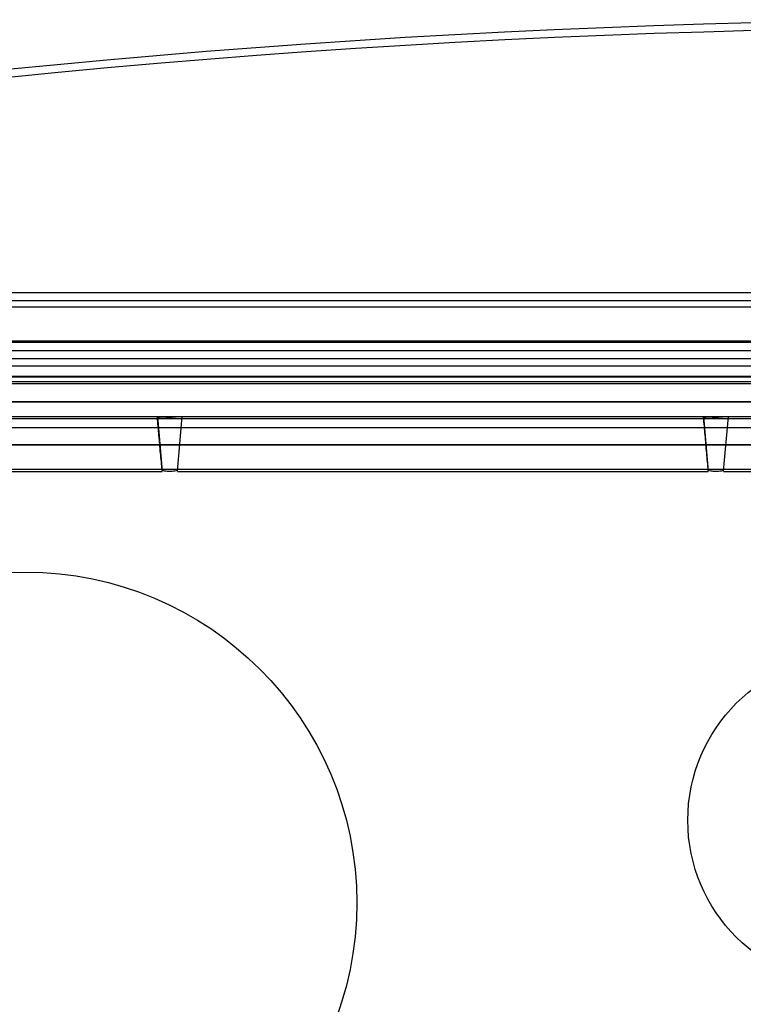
# Model space of a CAD drawing. Header units: millimetres. Extents: x 30 to 245, y 92 to 285.
# Tile 7 of 16: x 78 to 122, y 211 to 271. Entities that reach past the tile are written whole.
import ezdxf

# ---------------------------------------------------------------- set-up
doc = ezdxf.new("R2010")
doc.units = ezdxf.units.MM
doc.header["$LTSCALE"] = 24.676948
doc.layers.get('0').update_dxf_attribs({"linetype": 'CONTINUOUS'})

msp = doc.modelspace()

# ---------------------------------------------------------------- linework, layer by layer
at = {"color": 7, "linetype": 'Continuous'}
for p, q in [((39.312, 254.225), (235.312, 254.225)), ((217.812, 253.725), (57.812, 253.725)), ((223.509, 253.343), (51.115, 253.343)), ((57.812, 251.225), (217.812, 251.225)), ((59.605, 251.314), (216.019, 251.314)), ((57.812, 250.725), (217.812, 250.725)), ((212.812, 250.225), (62.812, 250.225)), ((42.853, 249.808), (231.771, 249.808)), ((232.296, 248.825), (42.328, 248.825)), ((65.23, 249.173), (209.394, 249.173)), ((65.25, 249.125), (209.374, 249.125)), ((45.457, 248.725), (213.812, 248.725)), ((209.374, 247.625), (65.25, 247.625)), ((209.366, 247.607), (65.257, 247.607)), ((42.017, 246.725), (232.607, 246.725)), ((65.257, 246.607), (209.366, 246.607)), ((86.262, 246.725), (86.552, 243.424)), ((87.472, 243.424), (87.762, 246.725)), ((87.473, 243.424), (87.762, 246.725)), ((119.262, 246.725), (119.552, 243.424)), ((120.472, 243.424), (120.762, 246.725)), ((120.473, 243.424), (120.762, 246.725)), ((209.298, 246.043), (65.326, 246.043)), ((65.326, 245.043), (209.298, 245.043)), ((65.333, 245.025), (209.291, 245.025)), ((209.291, 243.525), (65.333, 243.525)), ((65.38, 243.412), (86.552, 243.413)), ((87.472, 243.413), (119.552, 243.413)), ((120.472, 243.413), (154.152, 243.413))]:
    msp.add_line(p, q, dxfattribs=at)
for centre, radius in [((78.312, 217.325), 20), ((128.312, 222.325), 10)]:
    msp.add_circle(centre, radius, dxfattribs=at)
for centre, radius, start, end in [((137.312, -329.275), 600, 80.796912, 99.203087), ((137.312, -329.254), 599.505, 80.796969, 99.203035)]:
    msp.add_arc(centre, radius, start, end, dxfattribs=at)
for points, knots in [([(87.762, 246.719), (87.602, 246.719), (87.278, 246.669), (86.778, 246.688), (86.439, 246.684), (86.266, 246.684)], [0, 0, 0, 0, 0.319862, 0.65311, 1, 1, 1, 1]), ([(86.552, 243.461), (86.521, 243.816), (86.452, 244.529), (86.361, 245.604), (86.297, 246.323), (86.266, 246.684)], [0, 0, 0, 0, 0.330566, 0.663799, 1, 1, 1, 1]), ([(120.762, 246.719), (120.602, 246.719), (120.278, 246.669), (119.778, 246.688), (119.439, 246.684), (119.266, 246.684)], [0, 0, 0, 0, 0.319858, 0.653109, 1, 1, 1, 1]), ([(119.552, 243.461), (119.521, 243.816), (119.452, 244.529), (119.361, 245.604), (119.297, 246.323), (119.266, 246.684)], [0, 0, 0, 0, 0.330566, 0.663799, 1, 1, 1, 1]), ([(87.473, 243.461), (87.371, 243.438), (87.163, 243.406), (86.853, 243.406), (86.65, 243.437), (86.552, 243.461)], [0, 0, 0, 0, 0.338912, 0.675254, 1, 1, 1, 1]), ([(120.473, 243.461), (120.371, 243.438), (120.163, 243.406), (119.853, 243.406), (119.65, 243.437), (119.552, 243.461)], [0, 0, 0, 0, 0.338912, 0.675254, 1, 1, 1, 1])]:
    msp.add_open_spline(points, degree=3, knots=knots, dxfattribs=at)

doc.saveas('drawing.dxf')
